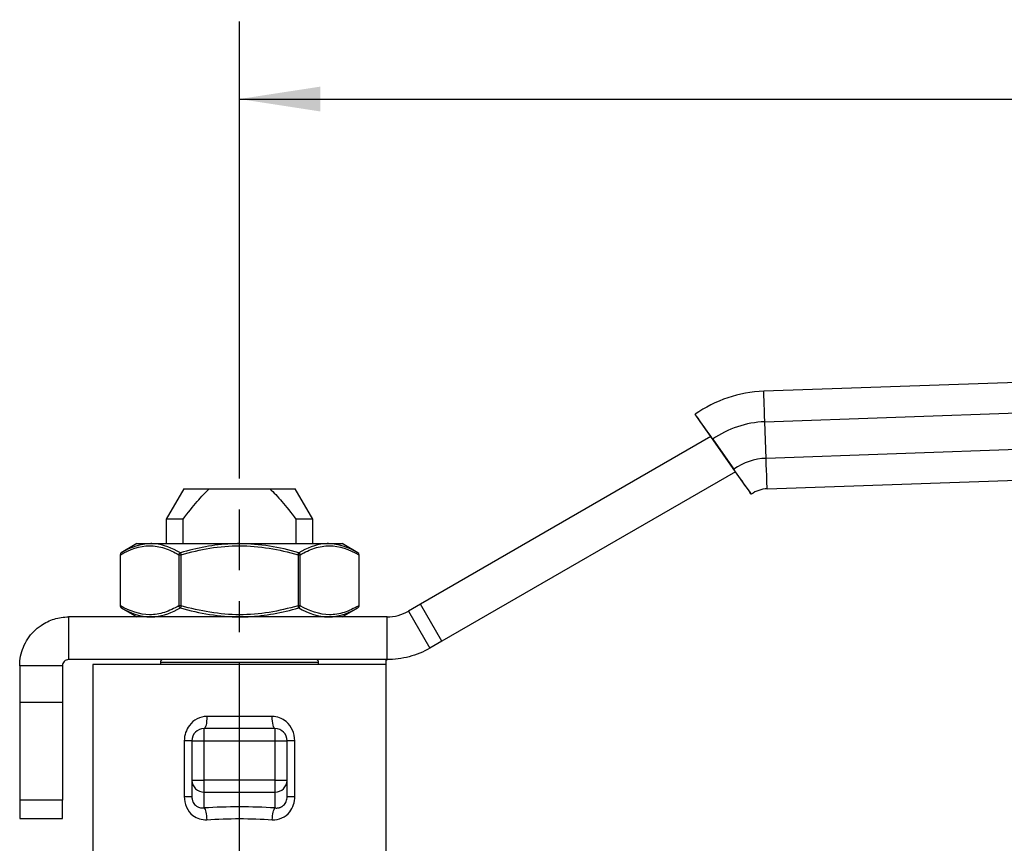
# Model space of a CAD drawing. Header units: inches. Extents: x 0.5 to 21.5, y 0.5 to 16.5.
# Tile 4 of 12: x 4.9 to 8.1, y 7.3 to 9.9. Entities that reach past the tile are written whole.
import ezdxf

# ---------------------------------------------------------------- set-up
doc = ezdxf.new("R2010")
doc.units = ezdxf.units.IN
doc.header["$LTSCALE"] = 2
doc.header["$MEASUREMENT"] = 0
doc.linetypes.add('SLD-Center', pattern=[0.75, 0.6, -0.05, 0.05, -0.05])
doc.linetypes.add('SLD-Solid', pattern=[0])
doc.layers.add('CENTER', color=40, linetype='SLD-Center')
doc.layers.add('DIMENSIONS', color=140, linetype='SLD-Solid', lineweight=25)
doc.styles.add('SLDTEXTSTYLE0', font='TXT', dxfattribs={"width": 0.7})
doc.dimstyles.new('SLDDIMSTYLE0', dxfattribs={"dimtxt": 0.169922, "dimasz": 0.26, "dimexe": 0, "dimexo": 0.0625, "dimgap": 0.04248, "dimtad": 0, "dimtih": 1, "dimtoh": 1, "dimrnd": 1e-09, "dimzin": 12, "dimdsep": 46, "dimtxsty": 'SLDTEXTSTYLE0', "dimsah": 1, "dimcen": 0.09, "dimadec": 0, "dimazin": 3, "dimtfac": 1, "dimtofl": 0, "dimtmove": 0, "dimatfit": 3, "dimfxl": 0, "dimfrac": 2, "dimtolj": 1, "dimtzin": 12, "dimarcsym": 0})

# ---------------------------------------------------------------- blocks, each defined once
blk = doc.blocks.new('_D_3')
at = {"layer": 'DIMENSIONS'}
for p, q in [((5.5849, 8.4422), (5.5849, 9.9157)), ((11.8152, 8.7653), (11.8152, 9.9157)), ((5.5849, 9.6657), (8.1467, 9.6657)), ((8.3769, 9.6657), (8.3198, 9.6657)), ((8.3198, 9.6657), (8.3198, 9.3957)), ((9.0232, 9.6657), (9.0802, 9.6657)), ((9.0802, 9.6657), (9.0802, 9.3957)), ((11.8152, 9.6657), (9.2534, 9.6657)), ((8.3198, 9.3957), (8.3769, 9.3957)), ((9.0802, 9.3957), (9.0232, 9.3957))]:
    blk.add_line(p, q, dxfattribs=at)
for points in [[(5.5849, 9.6657), (5.8449, 9.6257), (5.8449, 9.7057)], [(11.8152, 9.6657), (11.5552, 9.7057), (11.5552, 9.6257)]]:
    blk.add_solid(points, dxfattribs=at)
at = {"layer": 'DIMENSIONS', "char_height": 0.16667, "attachment_point": 1, "style": 'SLDTEXTSTYLE0'}
for s, insert in [('6.23', (8.4476, 9.9186)), ('158.2', (8.3769, 9.6105))]:
    blk.add_mtext(s, dxfattribs=dict(at, insert=insert))

msp = doc.modelspace()

# ---------------------------------------------------------------- linework, layer by layer
for p, q in [((10.3229, 8.8299), (7.2749, 8.7234)), ((7.2784, 8.6251), (10.33, 8.7316)), ((7.2749, 8.7234), (7.2749, 8.7234)), ((7.0535, 8.649), (7.0535, 8.649)), ((7.2825, 8.507), (7.2784, 8.6251)), ((10.3341, 8.6136), (7.2825, 8.507)), ((7.1042, 8.577), (6.1681, 8.0365)), ((7.1839, 8.4638), (7.1042, 8.577)), ((7.1102, 8.5685), (7.1782, 8.472)), ((7.2859, 8.4087), (10.3339, 8.5151)), ((7.1839, 8.4638), (6.237, 7.9171)), ((5.4055, 8.4091), (5.3487, 8.3107)), ((5.4055, 8.4091), (5.4874, 8.4091)), ((5.4874, 8.4091), (5.6824, 8.4091)), ((5.6824, 8.4091), (5.7643, 8.4091)), ((5.8211, 8.3107), (5.7643, 8.4091)), ((7.2348, 8.3915), (7.2348, 8.3915)), ((5.3487, 8.3107), (5.3487, 8.2319)), ((5.4029, 8.3107), (5.3487, 8.3107)), ((5.4029, 8.2319), (5.4029, 8.3107)), ((5.7669, 8.3107), (5.7669, 8.2319)), ((5.8211, 8.3107), (5.7669, 8.3107)), ((5.8211, 8.2319), (5.8211, 8.3107)), ((5.2542, 8.2319), (5.2037, 8.2027)), ((5.2542, 8.2319), (5.2985, 8.2319)), ((5.2985, 8.2319), (5.5849, 8.2319)), ((5.5849, 8.2319), (5.8713, 8.2319)), ((5.8713, 8.2319), (5.9156, 8.2319)), ((5.9662, 8.2027), (5.9156, 8.2319)), ((5.1997, 8.1959), (5.1997, 8.0317)), ((5.1997, 8.1959), (5.2008, 8.1959)), ((5.2008, 8.0317), (5.2008, 8.1959)), ((5.3894, 8.1959), (5.3963, 8.1959)), ((5.3894, 8.1959), (5.3894, 8.0317)), ((5.3963, 8.0317), (5.3963, 8.1959)), ((5.7736, 8.1959), (5.7736, 8.0317)), ((5.7736, 8.1959), (5.7804, 8.1959)), ((5.7804, 8.0317), (5.7804, 8.1959)), ((5.9691, 8.1959), (5.9691, 8.0317)), ((5.9691, 8.1959), (5.9701, 8.1959)), ((5.9701, 8.0317), (5.9701, 8.1959)), ((5.2008, 8.0317), (5.1997, 8.0317)), ((5.3963, 8.0317), (5.3894, 8.0317)), ((5.7804, 8.0317), (5.7736, 8.0317)), ((5.9701, 8.0317), (5.9691, 8.0317)), ((6.1681, 8.0365), (6.1294, 8.0142)), ((6.237, 7.9171), (6.1681, 8.0365)), ((5.2037, 8.0249), (5.2542, 7.9957)), ((5.9156, 7.9957), (5.9662, 8.0249)), ((6.1294, 8.0142), (6.1983, 7.8948)), ((5.0337, 7.9957), (5.0337, 7.8579)), ((6.0605, 7.9957), (5.0337, 7.9957)), ((6.0605, 7.8579), (6.0605, 7.9957)), ((6.237, 7.9171), (6.1983, 7.8948)), ((6.0605, 7.8579), (5.0337, 7.8579)), ((5.1125, 7.8422), (5.1125, 7.2023)), ((6.0574, 7.8422), (5.1125, 7.8422)), ((5.33, 7.85), (5.33, 7.8422)), ((5.33, 7.85), (5.8398, 7.85)), ((5.8398, 7.8422), (5.8398, 7.85)), ((6.0574, 7.8422), (6.0574, 7.8556)), ((6.0574, 7.0902), (6.0574, 7.8422)), ((5.0141, 7.8382), (4.8763, 7.8382)), ((4.8763, 7.8382), (4.8763, 7.7201)), ((5.0141, 7.8382), (5.0141, 7.7201)), ((4.8763, 7.7201), (4.8763, 7.4052)), ((5.0141, 7.7201), (4.8763, 7.7201)), ((5.0141, 7.7201), (5.0141, 7.4052)), ((5.6903, 7.6748), (5.4795, 7.6748)), ((5.4708, 7.5961), (5.4708, 7.6355)), ((5.6991, 7.6355), (5.4708, 7.6355)), ((5.6991, 7.6355), (5.6991, 7.5961)), ((5.4069, 7.5961), (5.4069, 7.4165)), ((5.4314, 7.5961), (5.4314, 7.4688)), ((5.4314, 7.5961), (5.4708, 7.5961)), ((5.4708, 7.5961), (5.6991, 7.5961)), ((5.4708, 7.4688), (5.4708, 7.5961)), ((5.6991, 7.5961), (5.7385, 7.5961)), ((5.6991, 7.5961), (5.6991, 7.4688)), ((5.7385, 7.4688), (5.7385, 7.5961)), ((5.763, 7.4165), (5.763, 7.5961)), ((5.4314, 7.4688), (5.4708, 7.4688)), ((5.4314, 7.4688), (5.4314, 7.4165)), ((5.4708, 7.4308), (5.4708, 7.4688)), ((5.6991, 7.4688), (5.4708, 7.4688)), ((5.6991, 7.4688), (5.6991, 7.4308)), ((5.6991, 7.4688), (5.7385, 7.4688)), ((5.7385, 7.4165), (5.7385, 7.4688)), ((5.4708, 7.4308), (5.6991, 7.4308)), ((5.4708, 7.3797), (5.4708, 7.4308)), ((5.6991, 7.4308), (5.6991, 7.3797)), ((5.0141, 7.4052), (4.8763, 7.4052)), ((4.8763, 7.4052), (4.8763, 7.3461)), ((5.0141, 7.3461), (5.0141, 7.4052)), ((4.8763, 7.3461), (5.0141, 7.3461))]:
    msp.add_line(p, q)
at = {"flags": 128}
msp.add_lwpolyline([(7.2348, 8.3915), (7.2337, 8.393), (7.2305, 8.3976), (7.2253, 8.405), (7.2182, 8.415), (7.2096, 8.4272), (7.1998, 8.4412), (7.1892, 8.4563), (7.1839, 8.4638)], dxfattribs=at)
for centre, radius, start, end in [((7.2892, 8.3142), 0.4094, 92, 125.1529), ((7.2892, 8.3142), 0.4094, 92, 125.1529), ((7.2892, 8.3142), 0.311, 92, 125.1529), ((7.2892, 8.3142), 0.1929, 92, 125.1529), ((7.2892, 8.3142), 0.0945, 92, 125.1529), ((5.2076, 8.1959), 0.00787, 120.0297, 180), ((5.9623, 8.1959), 0.00787, 0, 59.779), ((5.2076, 8.0317), 0.00787, 180, 239.5968), ((5.9623, 8.0317), 0.00787, 309.009, 0), ((5.3379, 7.85), 0.00787, 90, 180), ((5.832, 7.85), 0.00787, 360, 90), ((5.4708, 7.5961), 0.0394, 90, 180), ((5.6991, 7.5961), 0.0394, 0, 90), ((5.4701, 7.4695), 0.0387, 181.0102, 270.9758), ((5.6998, 7.4695), 0.0387, 269.0242, 358.9898)]:
    msp.add_arc(centre, radius, start, end)
for centre, major_axis, ratio, start_param, end_param in [((7.2784, 8.6251), (-0.0034, 0.0984), 0.000039, 4.712389, 6.283185), ((7.1102, 8.5685), (-0.0567, 0.0805), 0.000032, 4.712368, 6.283164), ((7.1101, 8.5685), (-0.0567, 0.0805), 0.000032, 6.283164, 7.749118), ((7.2825, 8.507), (-0.0034, 0.0984), 0.000039, 3.141593, 4.712389), ((7.1782, 8.472), (-0.0567, 0.0805), 0.000032, 3.141571, 4.712368), ((5.5849, 7.246), (0.5118, 0), 0.267949, 1.345827, 1.795766)]:
    msp.add_ellipse(centre, major_axis=major_axis, ratio=ratio, start_param=start_param, end_param=end_param)
for points, knots in [([(5.4029, 8.3107), (5.4193, 8.3325), (5.4342, 8.3512), (5.462, 8.3836), (5.475, 8.3974), (5.4874, 8.4091)], [0, 0, 0, 0, 0.5, 0.5, 1, 1, 1, 1]), ([(5.6824, 8.4091), (5.6948, 8.3974), (5.7078, 8.3836), (5.7357, 8.3512), (5.7506, 8.3325), (5.7669, 8.3107)], [0, 0, 0, 0, 0.5, 0.5, 1, 1, 1, 1]), ([(5.2008, 8.1959), (5.2314, 8.2136), (5.2633, 8.2248), (5.311, 8.2252), (5.3269, 8.2224), (5.3585, 8.2122), (5.3741, 8.2048), (5.3894, 8.1959)], [0, 0, 0, 0, 0.5, 0.5, 0.75, 0.75, 1, 1, 1, 1]), ([(5.3943, 8.2027), (5.3676, 8.2179), (5.3353, 8.2307), (5.3031, 8.2319), (5.2985, 8.2319)], [0, 0, 0, 0, 0.4167723, 0.4861937, 0.4861937, 0.4861937, 0.4861937]), ([(5.5849, 8.2319), (5.5757, 8.2319), (5.5113, 8.2307), (5.4473, 8.2179), (5.3943, 8.2027)], [0.486049, 0.486049, 0.486049, 0.486049, 0.5556964, 0.9724687, 0.9724687, 0.9724687, 0.9724687]), ([(5.3963, 8.1959), (5.4269, 8.2048), (5.4581, 8.2122), (5.5212, 8.2224), (5.553, 8.2252), (5.6485, 8.2248), (5.7123, 8.2136), (5.7736, 8.1959)], [0, 0, 0, 0, 0.25, 0.25, 0.5, 0.5, 1, 1, 1, 1]), ([(5.8713, 8.2319), (5.8667, 8.2319), (5.8345, 8.2307), (5.8022, 8.2179), (5.7756, 8.2027)], [0.4860346, 0.4860346, 0.4860346, 0.4860346, 0.5555504, 0.9722131, 0.9722131, 0.9722131, 0.9722131]), ([(5.7804, 8.1959), (5.7957, 8.2048), (5.8113, 8.2122), (5.8429, 8.2224), (5.8588, 8.2252), (5.9066, 8.2248), (5.9384, 8.2136), (5.9691, 8.1959)], [0, 0, 0, 0, 0.25, 0.25, 0.5, 0.5, 1, 1, 1, 1]), ([(5.2037, 8.2027), (5.2025, 8.202), (5.2008, 8.2), (5.2006, 8.1971), (5.2008, 8.1959)], [0, 0, 0, 0, 0.571429, 1, 1, 1, 1]), ([(5.3894, 8.1959), (5.3896, 8.1971), (5.3907, 8.2), (5.3929, 8.202), (5.3943, 8.2027)], [0, 0, 0, 0, 0.428571, 1, 1, 1, 1]), ([(5.3943, 8.2027), (5.3945, 8.202), (5.3951, 8.2), (5.3959, 8.1971), (5.3963, 8.1959)], [0, 0, 0, 0, 0.571429, 1, 1, 1, 1]), ([(5.7736, 8.1959), (5.7739, 8.1971), (5.7748, 8.2), (5.7754, 8.202), (5.7756, 8.2027)], [0, 0, 0, 0, 0.428571, 1, 1, 1, 1]), ([(5.7756, 8.2027), (5.777, 8.202), (5.7792, 8.2), (5.7802, 8.1971), (5.7804, 8.1959)], [0, 0, 0, 0, 0.571429, 1, 1, 1, 1]), ([(5.9691, 8.1959), (5.9692, 8.1971), (5.969, 8.2), (5.9674, 8.202), (5.9662, 8.2027)], [0, 0, 0, 0, 0.428571, 1, 1, 1, 1]), ([(5.2008, 8.0317), (5.2006, 8.0305), (5.2008, 8.0277), (5.2025, 8.0256), (5.2037, 8.0249)], [0, 0, 0, 0, 0.428571, 1, 1, 1, 1]), ([(5.3894, 8.0317), (5.3741, 8.0229), (5.3585, 8.0155), (5.327, 8.0052), (5.3111, 8.0024), (5.2633, 8.0029), (5.2314, 8.014), (5.2008, 8.0317)], [0, 0, 0, 0, 0.25, 0.25, 0.5, 0.5, 1, 1, 1, 1]), ([(5.3943, 8.0249), (5.3929, 8.0256), (5.3907, 8.0277), (5.3896, 8.0305), (5.3894, 8.0317)], [0, 0, 0, 0, 0.571429, 1, 1, 1, 1]), ([(5.3963, 8.0317), (5.3959, 8.0305), (5.3951, 8.0277), (5.3945, 8.0256), (5.3943, 8.0249)], [0, 0, 0, 0, 0.428571, 1, 1, 1, 1]), ([(5.7736, 8.0317), (5.7429, 8.0229), (5.7117, 8.0155), (5.6487, 8.0052), (5.6168, 8.0024), (5.5213, 8.0029), (5.4576, 8.014), (5.3963, 8.0317)], [0, 0, 0, 0, 0.25, 0.25, 0.5, 0.5, 1, 1, 1, 1]), ([(5.7756, 8.0249), (5.7754, 8.0256), (5.7748, 8.0277), (5.7739, 8.0305), (5.7736, 8.0317)], [0, 0, 0, 0, 0.571429, 1, 1, 1, 1]), ([(5.7804, 8.0317), (5.7802, 8.0305), (5.7792, 8.0277), (5.777, 8.0256), (5.7756, 8.0249)], [0, 0, 0, 0, 0.428571, 1, 1, 1, 1]), ([(5.9691, 8.0317), (5.9537, 8.0229), (5.9381, 8.0155), (5.9066, 8.0052), (5.8907, 8.0024), (5.8429, 8.0029), (5.8111, 8.014), (5.7804, 8.0317)], [0, 0, 0, 0, 0.25, 0.25, 0.5, 0.5, 1, 1, 1, 1]), ([(5.9662, 8.0249), (5.9674, 8.0256), (5.969, 8.0277), (5.9692, 8.0305), (5.9691, 8.0317)], [0, 0, 0, 0, 0.571429, 1, 1, 1, 1]), ([(5.2985, 7.9958), (5.3031, 7.9957), (5.3354, 7.997), (5.3676, 8.0097), (5.3943, 8.0249)], [0.4860489, 0.4860489, 0.4860489, 0.4860489, 0.5556963, 0.9724686, 0.9724686, 0.9724686, 0.9724686]), ([(5.5849, 7.9958), (5.5942, 7.9957), (5.6586, 7.997), (5.7226, 8.0097), (5.7756, 8.0249)], [0.4860489, 0.4860489, 0.4860489, 0.4860489, 0.5556963, 0.9724686, 0.9724686, 0.9724686, 0.9724686]), ([(5.8713, 7.9958), (5.8759, 7.9957), (5.9081, 7.997), (5.9399, 8.0097), (5.9662, 8.0249)], [0.4860346, 0.4860346, 0.4860346, 0.4860346, 0.5555504, 0.9722133, 0.9722133, 0.9722133, 0.9722133]), ([(6.0605, 7.9957), (6.0726, 7.9957), (6.0846, 7.9973), (6.1078, 8.0035), (6.119, 8.0081), (6.1294, 8.0142)], [0, 0, 0, 0, 0.0918336, 0.0918336, 0.1836671, 0.1836671, 0.1836671, 0.1836671]), ([(4.8763, 7.8382), (4.8763, 7.8485), (4.8773, 7.8587), (4.8832, 7.8888), (4.8911, 7.908), (4.9137, 7.9422), (4.9283, 7.9569), (4.9582, 7.9773), (4.9724, 7.9841), (5.0024, 7.9934), (5.018, 7.9957), (5.0337, 7.9957)], [0, 0, 0, 0, 0.0780023, 0.0780023, 0.2342995, 0.2342995, 0.3905886, 0.3905886, 0.510228, 0.510228, 0.6298669, 0.6298669, 0.6298669, 0.6298669]), ([(6.1983, 7.8948), (6.1775, 7.8828), (6.1551, 7.8735), (6.1086, 7.8611), (6.0846, 7.8579), (6.0605, 7.8579)], [0, 0, 0, 0, 0.1835574, 0.1835574, 0.3671149, 0.3671149, 0.3671149, 0.3671149]), ([(5.0337, 7.8579), (5.0312, 7.8579), (5.0286, 7.8574), (5.0238, 7.8554), (5.0217, 7.854), (5.018, 7.8503), (5.0166, 7.8482), (5.0146, 7.8434), (5.0141, 7.8408), (5.0141, 7.8382)], [0, 0, 0, 0, 0.01979334, 0.01979334, 0.03957646, 0.03957646, 0.05935957, 0.05935957, 0.07929409, 0.07929409, 0.07929409, 0.07929409]), ([(6.0574, 7.8556), (6.0574, 7.8559), (6.0574, 7.8563), (6.0579, 7.8569), (6.0586, 7.8574), (6.0596, 7.8577), (6.0608, 7.8579), (6.0618, 7.8579), (6.0623, 7.8579)], [0, 0, 0, 0, 0.14612, 0.295814, 0.452974, 0.620973, 0.802582, 1, 1, 1, 1]), ([(5.4795, 7.6748), (5.458, 7.6748), (5.4211, 7.656), (5.4069, 7.6141), (5.4069, 7.5961)], [0, 0, 0, 0, 0.1827651, 0.319839, 0.319839, 0.319839, 0.319839]), ([(5.4795, 7.6748), (5.4795, 7.6645), (5.4786, 7.6543), (5.4753, 7.6397), (5.4731, 7.6355), (5.4708, 7.6355)], [0, 0, 0, 0, 0.5, 0.5, 1, 1, 1, 1]), ([(5.6991, 7.6355), (5.6968, 7.6355), (5.6945, 7.6397), (5.6913, 7.6543), (5.6903, 7.6645), (5.6903, 7.6748)], [0, 0, 0, 0, 0.5, 0.5, 1, 1, 1, 1]), ([(5.763, 7.5961), (5.763, 7.6081), (5.7578, 7.6321), (5.7332, 7.6647), (5.7065, 7.6748), (5.6903, 7.6748)], [0, 0, 0, 0, 0.0913555, 0.1827109, 0.3197441, 0.3197441, 0.3197441, 0.3197441]), ([(5.4314, 7.5961), (5.4314, 7.5961), (5.429, 7.5961), (5.4203, 7.5961), (5.4141, 7.5961), (5.4069, 7.5961)], [0, 0, 0, 0, 0.5, 0.5, 1, 1, 1, 1]), ([(5.763, 7.5961), (5.7558, 7.5961), (5.7495, 7.5961), (5.7408, 7.5961), (5.7385, 7.5961), (5.7385, 7.5961)], [0, 0, 0, 0, 0.5, 0.5, 1, 1, 1, 1]), ([(5.4069, 7.4165), (5.4069, 7.4047), (5.4116, 7.3808), (5.4364, 7.3486), (5.4636, 7.3406), (5.4795, 7.3417)], [0, 0, 0, 0, 0.0903838, 0.1807676, 0.3163433, 0.3163433, 0.3163433, 0.3163433]), ([(5.4069, 7.4165), (5.4141, 7.4165), (5.4203, 7.4165), (5.429, 7.4165), (5.4314, 7.4165), (5.4314, 7.4165)], [0, 0, 0, 0, 0.5, 0.5, 1, 1, 1, 1]), ([(5.4314, 7.4165), (5.4314, 7.4154), (5.4314, 7.4132), (5.4318, 7.4099), (5.4324, 7.4067), (5.4332, 7.4036), (5.4348, 7.3992), (5.4377, 7.3937), (5.4427, 7.388), (5.4488, 7.3835), (5.4555, 7.3807), (5.463, 7.3792), (5.468, 7.3795), (5.4708, 7.3797)], [0, 0, 0, 0, 0.053094, 0.104722, 0.155058, 0.204292, 0.252623, 0.370496, 0.494289, 0.611942, 0.742648, 0.860332, 1, 1, 1, 1]), ([(5.6903, 7.3417), (5.7116, 7.3402), (5.7495, 7.3566), (5.763, 7.3987), (5.763, 7.4165)], [0, 0, 0, 0, 0.1808212, 0.3164371, 0.3164371, 0.3164371, 0.3164371]), ([(5.6991, 7.3797), (5.7005, 7.3796), (5.7031, 7.3793), (5.707, 7.3795), (5.7106, 7.38), (5.714, 7.3808), (5.7171, 7.3819), (5.7199, 7.3832), (5.7225, 7.3847), (5.7248, 7.3863), (5.7262, 7.3875), (5.7288, 7.3898), (5.7322, 7.3937), (5.7358, 7.4008), (5.7381, 7.4085), (5.7383, 7.4138), (5.7385, 7.4165)], [0, 0, 0, 0, 0.0694593, 0.1354492, 0.1980054, 0.2571694, 0.3129907, 0.365528, 0.4148521, 0.4610482, 0.5042205, 0.5065061, 0.6297907, 0.7510703, 0.8734617, 1, 1, 1, 1]), ([(5.7385, 7.4165), (5.7385, 7.4165), (5.7408, 7.4165), (5.7495, 7.4165), (5.7558, 7.4165), (5.763, 7.4165)], [0, 0, 0, 0, 0.5, 0.5, 1, 1, 1, 1])]:
    msp.add_open_spline(points, degree=3, knots=knots)
for points in [[(5.2985, 8.2319), (5.2663, 8.2316), (5.2343, 8.2204), (5.2037, 8.2027)], [(5.7756, 8.2027), (5.7138, 8.2204), (5.6493, 8.2316), (5.5849, 8.2319)], [(5.9662, 8.2027), (5.9355, 8.2204), (5.9035, 8.2316), (5.8713, 8.2319)], [(5.2037, 8.0249), (5.2343, 8.0072), (5.2663, 7.996), (5.2985, 7.9958)], [(5.3943, 8.0249), (5.4561, 8.0072), (5.5205, 7.996), (5.5849, 7.9958)], [(5.7756, 8.0249), (5.8067, 8.0072), (5.8391, 7.996), (5.8713, 7.9958)], [(5.4708, 7.3797), (5.4727, 7.3775), (5.4767, 7.3675), (5.479, 7.3503), (5.4795, 7.3417)], [(5.6903, 7.3417), (5.6908, 7.3503), (5.6931, 7.3675), (5.6971, 7.3775), (5.6991, 7.3797)], [(5.4795, 7.3417), (5.5486, 7.3463), (5.6212, 7.3463), (5.6903, 7.3417)]]:
    msp.add_open_spline(points, degree=3)
at = {"layer": 'CENTER'}
msp.add_line((5.5849, 6.6462), (5.5849, 8.3422), dxfattribs=at)

# ---------------------------------------------------------------- dimensions: what is measured, and where the dimension line sits
at = {"layer": 'DIMENSIONS'}
dim = msp.add_linear_dim(base=(11.8152, 9.6657), p1=(5.5849, 8.3422), p2=(11.8152, 8.6653), dimstyle='SLDDIMSTYLE0', dxfattribs=at)
dim.commit()
dim.dimension.update_dxf_attribs({"geometry": '_D_3', "text_midpoint": (8.7, 9.6657), "dimtype": 160})

doc.saveas('drawing.dxf')
